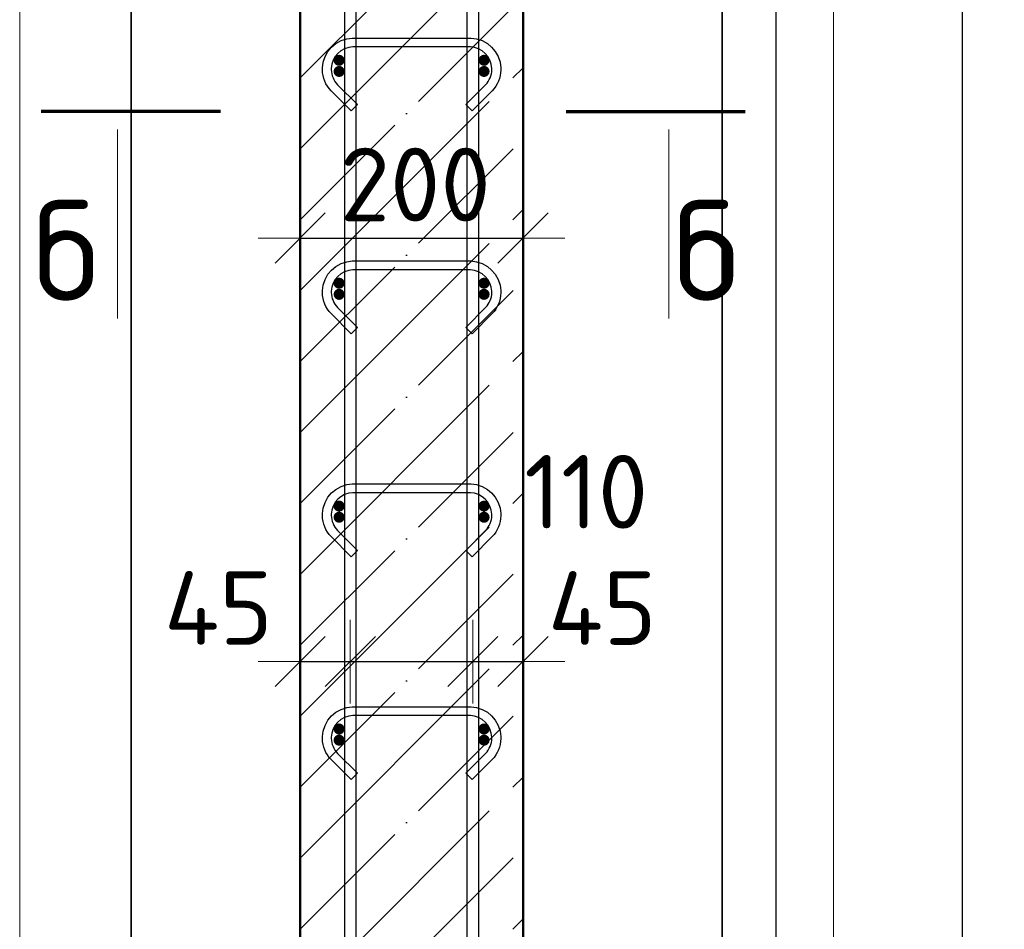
# Model space of a CAD drawing. Header units: millimetres. Extents: x 9402 to 69898, y -2829 to 22870.
# Tile 11 of 69: x 13333 to 14216, y 7273 to 8089. Entities that reach past the tile are written whole.
import ezdxf

# ---------------------------------------------------------------- set-up
doc = ezdxf.new("R2010")
doc.units = ezdxf.units.MM
doc.header["$PDMODE"] = 65
doc.linetypes.add('______11', pattern=[150, 120, -15, 0, -15])
doc.linetypes.add('______5', pattern=[330, 240, -30, 30, -30])
for name, color, linetype, lineweight in [('Standard', 7, 'Continuous', 25), ('Арм.стержн. Арматура края', 96, 'Continuous', 35), ('Арм.стержн. вертикальными 1', 22, 'Continuous', 35), ('Арм.стержн.горизонт. 1', 180, 'Continuous', 35), ('Размерная линия_ общее', 7, 'Continuous', 13)]:
    doc.layers.add(name, color=color, linetype=linetype, lineweight=lineweight)
doc.layers.add('Арм.стержн.Стяжки', color=7, linetype='Continuous', lineweight=35, true_color=0x501e0f)
doc.styles.add('ISOCPEUR', font='ISOCPEUR')
doc.dimstyles.new('DIMSTYLE_5', dxfattribs={"dimtxt": 66, "dimasz": 75, "dimexe": 0, "dimexo": 0, "dimgap": 33, "dimtad": 2, "dimdec": 0, "dimrnd": 5, "dimzin": 12, "dimdsep": 46, "dimtxsty": 'ISOCPEUR', "dimblk1": 'ALL_ML_STRICH', "dimblk2": 'ALL_ML_STRICH', "dimsah": 1, "dimcen": 0, "dimclrd": 7, "dimclre": 256, "dimclrt": 7, "dimadec": 0, "dimazin": 0, "dimtfac": 1, "dimtdec": 0, "dimtix": 1, "dimtmove": 2, "dimatfit": 3, "dimfxl": 0, "dimtzin": 0, "dimlwd": 0, "dimlwe": -3, "dimarcsym": 0})
doc.dimstyles.new('DIMSTYLE_9', dxfattribs={"dimtxt": 66, "dimasz": 75, "dimexe": 0, "dimexo": 0.001, "dimgap": 33, "dimtad": 2, "dimdec": 0, "dimrnd": 5, "dimzin": 12, "dimdsep": 46, "dimtxsty": 'ISOCPEUR', "dimblk1": 'ALL_ML_STRICH', "dimblk2": 'ALL_ML_STRICH', "dimsah": 1, "dimcen": 0, "dimse1": 1, "dimse2": 1, "dimclrd": 7, "dimclre": 256, "dimclrt": 7, "dimadec": 0, "dimazin": 0, "dimtfac": 1, "dimtdec": 0, "dimtix": 1, "dimtmove": 2, "dimatfit": 3, "dimfxl": 0, "dimtvp": 1.2, "dimtzin": 0, "dimlwd": 0, "dimlwe": -3, "dimarcsym": 0})

# ---------------------------------------------------------------- blocks, each defined once
blk = doc.blocks.new('ALL_ML_STRICH')
at = {"color": 0, "linetype": 'ByBlock', "lineweight": -2}
for p, q in [((0, -0.5), (0, 0.5)), ((-0.3, -0.3), (0.3, 0.3)), ((-1, 0), (0.5, 0))]:
    blk.add_line(p, q, dxfattribs=at)
blk = doc.blocks.new('*D26')
at = {"layer": 'DEFPOINTS', "color": 7, "linetype": 'Continuous', "lineweight": 13, "transparency": 33554687}
for p in [(13880.9, 9912.61), (13909.55, 6792.61), (14178.84, 6792.61)]:
    blk.add_point(p, dxfattribs=at)
at = {"layer": 'Размерная линия_ общее', "color": 253, "linetype": 'Continuous', "lineweight": -2, "true_color": 0xa0a0a0, "transparency": 33554687}
for p, q in [((13900.9, 9912.61), (14178.84, 9912.61)), ((13929.55, 6792.61), (14178.84, 6792.61))]:
    blk.add_line(p, q, dxfattribs=at)
at = {"layer": 'Размерная линия_ общее', "color": 7, "linetype": 'Continuous', "lineweight": -2, "transparency": 33554687}
blk.add_line((14178.84, 6792.61), (14178.84, 9912.61), dxfattribs=at)
at = {"layer": 'Размерная линия_ общее', "color": 7, "linetype": 'Continuous', "lineweight": 13, "transparency": 33554687, "xscale": 75, "yscale": 75, "zscale": 75}
for p, rotation in [((14178.84, 9912.61), 90), ((14178.84, 6792.61), 270)]:
    blk.add_blockref('ALL_ML_STRICH', p, dxfattribs=dict(at, rotation=rotation))
at = {"layer": 'Размерная линия_ общее', "color": 7, "linetype": 'Continuous', "lineweight": 13, "transparency": 33554687, "insert": (14130.84, 8362.51), "char_height": 66, "width": 264, "attachment_point": 5, "rotation": 90, "style": 'ISOCPEUR'}
blk.add_mtext('\\A1;{3120}', dxfattribs=at)
blk = doc.blocks.new('*D29')
at = {"layer": 'DEFPOINTS', "color": 7, "linetype": 'Continuous', "lineweight": 13, "transparency": 33554687}
for p in [(13749.68, 9852.61), (13749.68, 6852.61), (14011.61, 6852.61)]:
    blk.add_point(p, dxfattribs=at)
at = {"layer": 'Размерная линия_ общее', "color": 253, "linetype": 'Continuous', "lineweight": -2, "true_color": 0xa0a0a0, "transparency": 33554687}
for p, q in [((13769.68, 9852.61), (14011.61, 9852.61)), ((13769.68, 6852.61), (14011.61, 6852.61))]:
    blk.add_line(p, q, dxfattribs=at)
at = {"layer": 'Размерная линия_ общее', "color": 7, "linetype": 'Continuous', "lineweight": -2, "transparency": 33554687}
blk.add_line((14011.61, 6852.61), (14011.61, 9852.61), dxfattribs=at)
at = {"layer": 'Размерная линия_ общее', "color": 7, "linetype": 'Continuous', "lineweight": 13, "transparency": 33554687, "xscale": 75, "yscale": 75, "zscale": 75}
for p, rotation in [((14011.61, 9852.61), 90), ((14011.61, 6852.61), 270)]:
    blk.add_blockref('ALL_ML_STRICH', p, dxfattribs=dict(at, rotation=rotation))
at = {"layer": 'Размерная линия_ общее', "color": 7, "linetype": 'Continuous', "lineweight": 13, "transparency": 33554687, "insert": (13930.61, 8130.61), "char_height": 66, "width": 3.3, "attachment_point": 1, "rotation": 90, "line_spacing_factor": 0.60241, "style": 'ISOCPEUR'}
blk.add_mtext('\\W0.91;15х200=3000', dxfattribs=at)
blk = doc.blocks.new('*D34')
at = {"layer": 'DEFPOINTS', "color": 7, "linetype": 'Continuous', "lineweight": 13, "transparency": 33554687}
for p in [(13584.68, 7513.12), (13629.68, 7515.46), (13584.68, 7503.72)]:
    blk.add_point(p, dxfattribs=at)
at = {"layer": 'Размерная линия_ общее', "color": 7, "linetype": 'Continuous', "lineweight": -2, "transparency": 33554687}
blk.add_line((13584.68, 7513.12), (13629.68, 7513.12), dxfattribs=at)
at = {"layer": 'Размерная линия_ общее', "color": 7, "linetype": 'Continuous', "lineweight": 13, "transparency": 33554687, "xscale": 75, "yscale": 75, "zscale": 75, "rotation": 180}
blk.add_blockref('ALL_ML_STRICH', (13584.68, 7513.12), dxfattribs=at)
at = {"layer": 'Размерная линия_ общее', "color": 7, "linetype": 'Continuous', "lineweight": 13, "transparency": 33554687, "xscale": 75, "yscale": 75, "zscale": 75}
blk.add_blockref('ALL_ML_STRICH', (13629.68, 7513.12), dxfattribs=at)
at = {"layer": 'Размерная линия_ общее', "color": 7, "linetype": 'Continuous', "lineweight": 13, "transparency": 33554687, "insert": (13511.44, 7561.2), "char_height": 66, "width": 132, "attachment_point": 5, "style": 'ISOCPEUR'}
blk.add_mtext('\\A1;{45}', dxfattribs=at)
blk = doc.blocks.new('*D35')
at = {"layer": 'DEFPOINTS', "color": 7, "linetype": 'Continuous', "lineweight": 13, "transparency": 33554687}
for p in [(13739.68, 7519.4), (13629.68, 7515.46), (13629.68, 7513.12)]:
    blk.add_point(p, dxfattribs=at)
at = {"layer": 'Размерная линия_ общее', "color": 7, "linetype": 'Continuous', "lineweight": -2, "transparency": 33554687}
blk.add_line((13629.68, 7513.12), (13739.68, 7513.12), dxfattribs=at)
at = {"layer": 'Размерная линия_ общее', "color": 7, "linetype": 'Continuous', "lineweight": 13, "transparency": 33554687, "xscale": 75, "yscale": 75, "zscale": 75, "rotation": 180}
blk.add_blockref('ALL_ML_STRICH', (13629.68, 7513.12), dxfattribs=at)
at = {"layer": 'Размерная линия_ общее', "color": 7, "linetype": 'Continuous', "lineweight": 13, "transparency": 33554687, "xscale": 75, "yscale": 75, "zscale": 75}
blk.add_blockref('ALL_ML_STRICH', (13739.68, 7513.12), dxfattribs=at)
at = {"layer": 'Размерная линия_ общее', "color": 7, "linetype": 'Continuous', "lineweight": 13, "transparency": 33554687, "insert": (13841.3, 7665.49), "char_height": 66, "width": 198, "attachment_point": 5, "style": 'ISOCPEUR'}
blk.add_mtext('\\A1;{110}', dxfattribs=at)
blk = doc.blocks.new('*D36')
at = {"layer": 'DEFPOINTS', "color": 7, "linetype": 'Continuous', "lineweight": 13, "transparency": 33554687}
for p in [(13739.68, 7519.4), (13739.68, 7513.12), (13784.68, 7512.27)]:
    blk.add_point(p, dxfattribs=at)
at = {"layer": 'Размерная линия_ общее', "color": 7, "linetype": 'Continuous', "lineweight": -2, "transparency": 33554687}
blk.add_line((13739.68, 7513.12), (13784.68, 7513.12), dxfattribs=at)
at = {"layer": 'Размерная линия_ общее', "color": 7, "linetype": 'Continuous', "lineweight": 13, "transparency": 33554687, "xscale": 75, "yscale": 75, "zscale": 75, "rotation": 180}
blk.add_blockref('ALL_ML_STRICH', (13739.68, 7513.12), dxfattribs=at)
at = {"layer": 'Размерная линия_ общее', "color": 7, "linetype": 'Continuous', "lineweight": 13, "transparency": 33554687, "xscale": 75, "yscale": 75, "zscale": 75}
blk.add_blockref('ALL_ML_STRICH', (13784.68, 7513.12), dxfattribs=at)
at = {"layer": 'Размерная линия_ общее', "color": 7, "linetype": 'Continuous', "lineweight": 13, "transparency": 33554687, "insert": (13855.74, 7561.1), "char_height": 66, "width": 132, "attachment_point": 5, "style": 'ISOCPEUR'}
blk.add_mtext('\\A1;{45}', dxfattribs=at)
blk = doc.blocks.new('*D37')
at = {"layer": 'DEFPOINTS', "color": 7, "linetype": 'Continuous', "lineweight": 13, "transparency": 33554687}
for p in [(13584.68, 7893.12), (13784.68, 7892.27), (13584.68, 7883.72)]:
    blk.add_point(p, dxfattribs=at)
at = {"layer": 'Размерная линия_ общее', "color": 253, "linetype": 'Continuous', "lineweight": -2, "true_color": 0xa0a0a0, "transparency": 33554687}
for p, q in [((13584.68, 7893.12), (13584.68, 7893.12)), ((13784.68, 7893.12), (13784.68, 7893.12))]:
    blk.add_line(p, q, dxfattribs=at)
at = {"layer": 'Размерная линия_ общее', "color": 7, "linetype": 'Continuous', "lineweight": -2, "transparency": 33554687}
blk.add_line((13584.68, 7893.12), (13784.68, 7893.12), dxfattribs=at)
at = {"layer": 'Размерная линия_ общее', "color": 7, "linetype": 'Continuous', "lineweight": 13, "transparency": 33554687, "xscale": 75, "yscale": 75, "zscale": 75, "rotation": 180}
blk.add_blockref('ALL_ML_STRICH', (13584.68, 7893.12), dxfattribs=at)
at = {"layer": 'Размерная линия_ общее', "color": 7, "linetype": 'Continuous', "lineweight": 13, "transparency": 33554687, "xscale": 75, "yscale": 75, "zscale": 75}
blk.add_blockref('ALL_ML_STRICH', (13784.68, 7893.12), dxfattribs=at)
at = {"layer": 'Размерная линия_ общее', "color": 7, "linetype": 'Continuous', "lineweight": 13, "transparency": 33554687, "insert": (13687.98, 7941.12), "char_height": 66, "width": 198, "attachment_point": 5, "style": 'ISOCPEUR'}
blk.add_mtext('\\A1;{200}', dxfattribs=at)

msp = doc.modelspace()

# ---------------------------------------------------------------- hatches: boundary and pattern name
at = {"layer": 'Арм.стержн. Арматура края', "linetype": 'Continuous', "lineweight": 50, "transparency": 33554687}
for points in [[(13624.68, 8042.61), (13624.3, 8044.53), (13623.21, 8046.15), (13621.59, 8047.23), (13619.68, 8047.61), (13617.77, 8047.23), (13616.14, 8046.15), (13615.06, 8044.53), (13614.68, 8042.61), (13615.06, 8040.7), (13616.14, 8039.08), (13617.77, 8037.99), (13619.68, 8037.61), (13621.59, 8037.99), (13623.21, 8039.08), (13624.3, 8040.7)], [(13754.68, 8042.61), (13754.3, 8044.53), (13753.21, 8046.15), (13751.59, 8047.23), (13749.68, 8047.61), (13747.77, 8047.23), (13746.14, 8046.15), (13745.06, 8044.53), (13744.68, 8042.61), (13745.06, 8040.7), (13746.14, 8039.08), (13747.77, 8037.99), (13749.68, 8037.61), (13751.59, 8037.99), (13753.21, 8039.08), (13754.3, 8040.7)], [(13624.68, 7842.61), (13624.3, 7844.53), (13623.21, 7846.15), (13621.59, 7847.23), (13619.68, 7847.61), (13617.77, 7847.23), (13616.14, 7846.15), (13615.06, 7844.53), (13614.68, 7842.61), (13615.06, 7840.7), (13616.14, 7839.08), (13617.77, 7837.99), (13619.68, 7837.61), (13621.59, 7837.99), (13623.21, 7839.08), (13624.3, 7840.7)], [(13754.68, 7842.61), (13754.3, 7844.53), (13753.21, 7846.15), (13751.59, 7847.23), (13749.68, 7847.61), (13747.77, 7847.23), (13746.14, 7846.15), (13745.06, 7844.53), (13744.68, 7842.61), (13745.06, 7840.7), (13746.14, 7839.08), (13747.77, 7837.99), (13749.68, 7837.61), (13751.59, 7837.99), (13753.21, 7839.08), (13754.3, 7840.7)], [(13624.68, 7642.61), (13624.3, 7644.53), (13623.21, 7646.15), (13621.59, 7647.23), (13619.68, 7647.61), (13617.77, 7647.23), (13616.14, 7646.15), (13615.06, 7644.53), (13614.68, 7642.61), (13615.06, 7640.7), (13616.14, 7639.08), (13617.77, 7637.99), (13619.68, 7637.61), (13621.59, 7637.99), (13623.21, 7639.08), (13624.3, 7640.7)], [(13754.68, 7642.61), (13754.3, 7644.53), (13753.21, 7646.15), (13751.59, 7647.23), (13749.68, 7647.61), (13747.77, 7647.23), (13746.14, 7646.15), (13745.06, 7644.53), (13744.68, 7642.61), (13745.06, 7640.7), (13746.14, 7639.08), (13747.77, 7637.99), (13749.68, 7637.61), (13751.59, 7637.99), (13753.21, 7639.08), (13754.3, 7640.7)], [(13624.68, 7442.61), (13624.3, 7444.53), (13623.21, 7446.15), (13621.59, 7447.23), (13619.68, 7447.61), (13617.77, 7447.23), (13616.14, 7446.15), (13615.06, 7444.53), (13614.68, 7442.61), (13615.06, 7440.7), (13616.14, 7439.08), (13617.77, 7437.99), (13619.68, 7437.61), (13621.59, 7437.99), (13623.21, 7439.08), (13624.3, 7440.7)], [(13754.68, 7442.61), (13754.3, 7444.53), (13753.21, 7446.15), (13751.59, 7447.23), (13749.68, 7447.61), (13747.77, 7447.23), (13746.14, 7446.15), (13745.06, 7444.53), (13744.68, 7442.61), (13745.06, 7440.7), (13746.14, 7439.08), (13747.77, 7437.99), (13749.68, 7437.61), (13751.59, 7437.99), (13753.21, 7439.08), (13754.3, 7440.7)]]:
    msp.add_hatch(color=4, dxfattribs=at).paths.add_polyline_path(points)
at = {"layer": 'Арм.стержн.горизонт. 1', "linetype": 'Continuous', "lineweight": 50, "transparency": 33554687}
for points in [[(13624.68, 8052.61), (13624.3, 8054.53), (13623.21, 8056.15), (13621.59, 8057.23), (13619.68, 8057.61), (13617.77, 8057.23), (13616.14, 8056.15), (13615.06, 8054.53), (13614.68, 8052.61), (13615.06, 8050.7), (13616.14, 8049.08), (13617.77, 8047.99), (13619.68, 8047.61), (13621.59, 8047.99), (13623.21, 8049.08), (13624.3, 8050.7)], [(13754.68, 8052.61), (13754.3, 8054.53), (13753.21, 8056.15), (13751.59, 8057.23), (13749.68, 8057.61), (13747.77, 8057.23), (13746.14, 8056.15), (13745.06, 8054.53), (13744.68, 8052.61), (13745.06, 8050.7), (13746.14, 8049.08), (13747.77, 8047.99), (13749.68, 8047.61), (13751.59, 8047.99), (13753.21, 8049.08), (13754.3, 8050.7)], [(13624.68, 7852.61), (13624.3, 7854.53), (13623.21, 7856.15), (13621.59, 7857.23), (13619.68, 7857.61), (13617.77, 7857.23), (13616.14, 7856.15), (13615.06, 7854.53), (13614.68, 7852.61), (13615.06, 7850.7), (13616.14, 7849.08), (13617.77, 7847.99), (13619.68, 7847.61), (13621.59, 7847.99), (13623.21, 7849.08), (13624.3, 7850.7)], [(13754.68, 7852.61), (13754.3, 7854.53), (13753.21, 7856.15), (13751.59, 7857.23), (13749.68, 7857.61), (13747.77, 7857.23), (13746.14, 7856.15), (13745.06, 7854.53), (13744.68, 7852.61), (13745.06, 7850.7), (13746.14, 7849.08), (13747.77, 7847.99), (13749.68, 7847.61), (13751.59, 7847.99), (13753.21, 7849.08), (13754.3, 7850.7)], [(13624.68, 7652.61), (13624.3, 7654.53), (13623.21, 7656.15), (13621.59, 7657.23), (13619.68, 7657.61), (13617.77, 7657.23), (13616.14, 7656.15), (13615.06, 7654.53), (13614.68, 7652.61), (13615.06, 7650.7), (13616.14, 7649.08), (13617.77, 7647.99), (13619.68, 7647.61), (13621.59, 7647.99), (13623.21, 7649.08), (13624.3, 7650.7)], [(13754.68, 7652.61), (13754.3, 7654.53), (13753.21, 7656.15), (13751.59, 7657.23), (13749.68, 7657.61), (13747.77, 7657.23), (13746.14, 7656.15), (13745.06, 7654.53), (13744.68, 7652.61), (13745.06, 7650.7), (13746.14, 7649.08), (13747.77, 7647.99), (13749.68, 7647.61), (13751.59, 7647.99), (13753.21, 7649.08), (13754.3, 7650.7)], [(13624.68, 7452.61), (13624.3, 7454.53), (13623.21, 7456.15), (13621.59, 7457.23), (13619.68, 7457.61), (13617.77, 7457.23), (13616.14, 7456.15), (13615.06, 7454.53), (13614.68, 7452.61), (13615.06, 7450.7), (13616.14, 7449.08), (13617.77, 7447.99), (13619.68, 7447.61), (13621.59, 7447.99), (13623.21, 7449.08), (13624.3, 7450.7)], [(13754.68, 7452.61), (13754.3, 7454.53), (13753.21, 7456.15), (13751.59, 7457.23), (13749.68, 7457.61), (13747.77, 7457.23), (13746.14, 7456.15), (13745.06, 7454.53), (13744.68, 7452.61), (13745.06, 7450.7), (13746.14, 7449.08), (13747.77, 7447.99), (13749.68, 7447.61), (13751.59, 7447.99), (13753.21, 7449.08), (13754.3, 7450.7)]]:
    msp.add_hatch(color=4, dxfattribs=at).paths.add_polyline_path(points)

# ---------------------------------------------------------------- linework, layer by layer
at = {"color": 52, "linetype": 'Continuous', "lineweight": -3, "transparency": 33554687}
for p, q in [((13433.15, 10996), (13433.15, 6447.39)), ((13433.15, 6447.39), (13433.15, 10996)), ((13963.15, 10996), (13963.15, 6447.39)), ((13963.15, 6447.39), (13963.15, 10996))]:
    msp.add_line(p, q, dxfattribs=at)
at = {"layer": 'Standard', "color": 7, "linetype": 'Continuous', "lineweight": 50, "transparency": 33554687}
for p, q in [((13584.68, 9912.61), (13584.68, 6792.61)), ((13784.68, 6792.61), (13784.68, 9912.61))]:
    msp.add_line(p, q, dxfattribs=at)
at = {"layer": 'Standard', "color": 7, "linetype": '______11', "lineweight": -3, "transparency": 33554687}
for p, q in [((13584.68, 8036.84), (13784.68, 8236.84)), ((13584.68, 7909.56), (13784.68, 8109.56)), ((13584.68, 7782.28), (13784.68, 7982.28)), ((13584.68, 7655), (13784.68, 7855)), ((13584.68, 7527.72), (13784.68, 7727.72)), ((13584.68, 7400.44), (13784.68, 7600.44)), ((13584.68, 7273.16), (13784.68, 7473.16)), ((13584.68, 7145.89), (13784.68, 7345.89))]:
    msp.add_line(p, q, dxfattribs=at)
at = {"layer": 'Standard', "color": 7, "linetype": '______5', "lineweight": -3, "transparency": 33554687}
for p, q in [((13584.68, 7973.2), (13784.68, 8173.2)), ((13584.68, 7845.92), (13784.68, 8045.92)), ((13584.68, 7718.64), (13784.68, 7918.64)), ((13584.68, 7591.36), (13784.68, 7791.36)), ((13584.68, 7464.08), (13784.68, 7664.08)), ((13584.68, 7336.8), (13784.68, 7536.8)), ((13584.68, 7209.52), (13784.68, 7409.52)), ((13584.68, 7082.25), (13784.68, 7282.25))]:
    msp.add_line(p, q, dxfattribs=at)
at = {"layer": 'Standard', "color": 7, "linetype": 'Continuous', "lineweight": 70, "transparency": 33554687}
for p, q in [((13513.23, 8006.54), (13352.43, 8006.54)), ((13823.23, 8006.54), (13984.03, 8006.54))]:
    msp.add_line(p, q, dxfattribs=at)
at = {"layer": 'Standard', "color": 7, "linetype": 'Continuous', "lineweight": 13, "transparency": 33554687}
for p, q in [((13420.96, 7990.55), (13420.96, 7820.95)), ((13915.5, 7990.55), (13915.5, 7820.95))]:
    msp.add_line(p, q, dxfattribs=at)
msp.add_lwpolyline([(13333.15, 6347.39), (14063.15, 6347.39), (14063.15, 11096), (13333.15, 11096), (13333.15, 6347.39)], dxfattribs=at)
at = {"layer": 'Арм.стержн. вертикальными 1', "color": 4, "linetype": 'Continuous', "lineweight": 25, "transparency": 33554687}
for points in [[(13624.68, 6792.61), (13624.68, 10922.61), (13634.68, 10922.61), (13634.68, 6792.61), (13624.68, 6792.61)], [(13624.68, 6792.61), (13624.68, 10922.61), (13634.68, 10922.61), (13634.68, 6792.61), (13624.68, 6792.61)], [(13734.68, 6792.61), (13734.68, 10922.61), (13744.68, 10922.61), (13744.68, 6792.61), (13734.68, 6792.61)], [(13734.68, 6792.61), (13734.68, 10922.61), (13744.68, 10922.61), (13744.68, 6792.61), (13734.68, 6792.61)]]:
    msp.add_lwpolyline(points, dxfattribs=at)
at = {"layer": 'Арм.стержн.Стяжки', "color": 40, "linetype": 'Continuous', "lineweight": 25, "transparency": 33554687}
for points in [[(13733.23, 8012.88), (13751.09, 8030.74), (13752.33, 8032.16), (13753.43, 8033.69), (13754.37, 8035.3), (13755.15, 8036.96), (13755.78, 8038.69), (13756.25, 8040.5), (13756.55, 8042.35), (13756.68, 8044.23), (13756.68, 8045.38), (13756.18, 8049), (13754.97, 8052.66), (13753.09, 8056.01), (13750.81, 8058.74), (13748.08, 8061.02), (13744.73, 8062.9), (13741.06, 8064.11), (13737.45, 8064.61), (13631.91, 8064.61), (13628.3, 8064.11), (13624.63, 8062.9), (13621.28, 8061.02), (13618.55, 8058.74), (13616.27, 8056.01), (13614.39, 8052.66), (13613.18, 8049), (13612.68, 8045.38), (13612.68, 8044.23), (13612.81, 8042.35), (13613.11, 8040.5), (13613.58, 8038.69), (13614.21, 8036.96), (13614.99, 8035.3), (13615.93, 8033.69), (13617.03, 8032.16), (13618.27, 8030.74), (13636.13, 8012.88), (13630.47, 8007.22), (13612.41, 8025.28), (13610.75, 8027.19), (13609.23, 8029.31), (13607.9, 8031.56), (13606.81, 8033.9), (13605.93, 8036.32), (13605.27, 8038.85), (13604.86, 8041.43), (13604.68, 8043.95), (13604.68, 8045.94), (13605.36, 8050.82), (13607.03, 8055.9), (13609.65, 8060.57), (13612.87, 8064.42), (13616.72, 8067.64), (13621.4, 8070.26), (13626.48, 8071.93), (13631.36, 8072.61), (13738, 8072.61), (13742.88, 8071.93), (13747.96, 8070.26), (13752.64, 8067.64), (13756.49, 8064.42), (13759.71, 8060.57), (13762.33, 8055.9), (13764, 8050.82), (13764.68, 8045.94), (13764.68, 8043.95), (13764.5, 8041.43), (13764.09, 8038.85), (13763.43, 8036.32), (13762.55, 8033.9), (13761.46, 8031.56), (13760.13, 8029.31), (13758.61, 8027.19), (13756.95, 8025.28), (13738.89, 8007.22), (13733.23, 8012.88)], [(13733.23, 7812.88), (13751.09, 7830.74), (13752.33, 7832.16), (13753.43, 7833.69), (13754.37, 7835.3), (13755.15, 7836.96), (13755.78, 7838.69), (13756.25, 7840.5), (13756.55, 7842.35), (13756.68, 7844.23), (13756.68, 7845.38), (13756.18, 7849), (13754.97, 7852.66), (13753.09, 7856.01), (13750.81, 7858.74), (13748.08, 7861.02), (13744.73, 7862.9), (13741.06, 7864.11), (13737.45, 7864.61), (13631.91, 7864.61), (13628.3, 7864.11), (13624.63, 7862.9), (13621.28, 7861.02), (13618.55, 7858.74), (13616.27, 7856.01), (13614.39, 7852.66), (13613.18, 7849), (13612.68, 7845.38), (13612.68, 7844.23), (13612.81, 7842.35), (13613.11, 7840.5), (13613.58, 7838.69), (13614.21, 7836.96), (13614.99, 7835.3), (13615.93, 7833.69), (13617.03, 7832.16), (13618.27, 7830.74), (13636.13, 7812.88), (13630.47, 7807.22), (13612.41, 7825.28), (13610.75, 7827.19), (13609.23, 7829.31), (13607.9, 7831.56), (13606.81, 7833.9), (13605.93, 7836.32), (13605.27, 7838.85), (13604.86, 7841.43), (13604.68, 7843.95), (13604.68, 7845.94), (13605.36, 7850.82), (13607.03, 7855.9), (13609.65, 7860.57), (13612.87, 7864.42), (13616.72, 7867.64), (13621.4, 7870.26), (13626.48, 7871.93), (13631.36, 7872.61), (13738, 7872.61), (13742.88, 7871.93), (13747.96, 7870.26), (13752.64, 7867.64), (13756.49, 7864.42), (13759.71, 7860.57), (13762.33, 7855.9), (13764, 7850.82), (13764.68, 7845.94), (13764.68, 7843.95), (13764.5, 7841.43), (13764.09, 7838.85), (13763.43, 7836.32), (13762.55, 7833.9), (13761.46, 7831.56), (13760.13, 7829.31), (13758.61, 7827.19), (13756.95, 7825.28), (13738.89, 7807.22), (13733.23, 7812.88)], [(13733.23, 7612.88), (13751.09, 7630.74), (13752.33, 7632.16), (13753.43, 7633.69), (13754.37, 7635.3), (13755.15, 7636.96), (13755.78, 7638.69), (13756.25, 7640.5), (13756.55, 7642.35), (13756.68, 7644.23), (13756.68, 7645.38), (13756.18, 7649), (13754.97, 7652.66), (13753.09, 7656.01), (13750.81, 7658.74), (13748.08, 7661.02), (13744.73, 7662.9), (13741.06, 7664.11), (13737.45, 7664.61), (13631.91, 7664.61), (13628.3, 7664.11), (13624.63, 7662.9), (13621.28, 7661.02), (13618.55, 7658.74), (13616.27, 7656.01), (13614.39, 7652.66), (13613.18, 7649), (13612.68, 7645.38), (13612.68, 7644.23), (13612.81, 7642.35), (13613.11, 7640.5), (13613.58, 7638.69), (13614.21, 7636.96), (13614.99, 7635.3), (13615.93, 7633.69), (13617.03, 7632.16), (13618.27, 7630.74), (13636.13, 7612.88), (13630.47, 7607.22), (13612.41, 7625.28), (13610.75, 7627.19), (13609.23, 7629.31), (13607.9, 7631.56), (13606.81, 7633.9), (13605.93, 7636.32), (13605.27, 7638.85), (13604.86, 7641.43), (13604.68, 7643.95), (13604.68, 7645.94), (13605.36, 7650.82), (13607.03, 7655.9), (13609.65, 7660.57), (13612.87, 7664.42), (13616.72, 7667.64), (13621.4, 7670.26), (13626.48, 7671.93), (13631.36, 7672.61), (13738, 7672.61), (13742.88, 7671.93), (13747.96, 7670.26), (13752.64, 7667.64), (13756.49, 7664.42), (13759.71, 7660.57), (13762.33, 7655.9), (13764, 7650.82), (13764.68, 7645.94), (13764.68, 7643.95), (13764.5, 7641.43), (13764.09, 7638.85), (13763.43, 7636.32), (13762.55, 7633.9), (13761.46, 7631.56), (13760.13, 7629.31), (13758.61, 7627.19), (13756.95, 7625.28), (13738.89, 7607.22), (13733.23, 7612.88)], [(13733.23, 7412.88), (13751.09, 7430.74), (13752.33, 7432.16), (13753.43, 7433.69), (13754.37, 7435.3), (13755.15, 7436.96), (13755.78, 7438.69), (13756.25, 7440.5), (13756.55, 7442.35), (13756.68, 7444.23), (13756.68, 7445.38), (13756.18, 7449), (13754.97, 7452.66), (13753.09, 7456.01), (13750.81, 7458.74), (13748.08, 7461.02), (13744.73, 7462.9), (13741.06, 7464.11), (13737.45, 7464.61), (13631.91, 7464.61), (13628.3, 7464.11), (13624.63, 7462.9), (13621.28, 7461.02), (13618.55, 7458.74), (13616.27, 7456.01), (13614.39, 7452.66), (13613.18, 7449), (13612.68, 7445.38), (13612.68, 7444.23), (13612.81, 7442.35), (13613.11, 7440.5), (13613.58, 7438.69), (13614.21, 7436.96), (13614.99, 7435.3), (13615.93, 7433.69), (13617.03, 7432.16), (13618.27, 7430.74), (13636.13, 7412.88), (13630.47, 7407.22), (13612.41, 7425.28), (13610.75, 7427.19), (13609.23, 7429.31), (13607.9, 7431.56), (13606.81, 7433.9), (13605.93, 7436.32), (13605.27, 7438.85), (13604.86, 7441.43), (13604.68, 7443.95), (13604.68, 7445.94), (13605.36, 7450.82), (13607.03, 7455.9), (13609.65, 7460.57), (13612.87, 7464.42), (13616.72, 7467.64), (13621.4, 7470.26), (13626.48, 7471.93), (13631.36, 7472.61), (13738, 7472.61), (13742.88, 7471.93), (13747.96, 7470.26), (13752.64, 7467.64), (13756.49, 7464.42), (13759.71, 7460.57), (13762.33, 7455.9), (13764, 7450.82), (13764.68, 7445.94), (13764.68, 7443.95), (13764.5, 7441.43), (13764.09, 7438.85), (13763.43, 7436.32), (13762.55, 7433.9), (13761.46, 7431.56), (13760.13, 7429.31), (13758.61, 7427.19), (13756.95, 7425.28), (13738.89, 7407.22), (13733.23, 7412.88)]]:
    msp.add_lwpolyline(points, dxfattribs=at)

# ---------------------------------------------------------------- texts
at = {"layer": 'Standard', "color": 7, "linetype": 'Continuous', "lineweight": 13, "transparency": 33554687, "char_height": 90, "width": 98, "attachment_point": 7, "style": 'ISOCPEUR'}
for insert in [(13345.06, 7836.95), (13919.4, 7836.95)]:
    msp.add_mtext('\\A1;{\\fISOCPEUR|i0|b0;\\H90.000000;\\W1.000000;\\C7;б}\\P', dxfattribs=dict(at, insert=insert))

# ---------------------------------------------------------------- dimensions: what is measured, and where the dimension line sits
at = {"layer": 'Размерная линия_ общее', "color": 7, "linetype": 'Continuous', "lineweight": 13, "transparency": 33554687}
dim = msp.add_linear_dim(base=(14178.84, 9912.61), p1=(13929.55, 6792.61), p2=(13900.9, 9912.61), angle=90, dimstyle='DIMSTYLE_5', override={"dimpost": '<>', "dimclrd": 7, "dimclre": 253, "dimclrt": 7, "dimlwd": 0, "dimlwe": 65533}, dxfattribs=at)
dim.commit()
dim.dimension.update_dxf_attribs({"geometry": '*D26', "text_midpoint": (14130.84, 8362.51), "dimtype": 160})
dim = msp.add_linear_dim(base=(14011.61, 9852.61), p1=(13769.68, 6852.61), p2=(13769.68, 9852.61), angle=90, text='\\W0.91;15х200=3000', dimstyle='DIMSTYLE_5', override={"dimpost": '<>', "dimclrd": 7, "dimclre": 253, "dimclrt": 7, "dimlwd": 0, "dimlwe": 65533}, dxfattribs=at)
dim.commit()
dim.dimension.update_dxf_attribs({"geometry": '*D29', "text_midpoint": (13978.61, 8352.61), "dimtype": 160})
for base, p1, p2, dimstyle, picture, middle in [((13784.68, 7893.12), (13584.68, 7893.12), (13784.68, 7893.12), 'DIMSTYLE_5', '*D37', (13687.98, 7941.12)), ((13739.68, 7513.12), (13629.68, 7515.46), (13739.68, 7519.4), 'DIMSTYLE_9', '*D35', (13841.3, 7665.49)), ((13629.68, 7513.12), (13584.68, 7503.72), (13629.68, 7515.46), 'DIMSTYLE_9', '*D34', (13511.44, 7561.2)), ((13784.68, 7513.12), (13739.68, 7519.4), (13784.68, 7512.27), 'DIMSTYLE_9', '*D36', (13855.74, 7561.1))]:
    dim = msp.add_linear_dim(base=base, p1=p1, p2=p2, dimstyle=dimstyle, override={"dimpost": '<>', "dimclrd": 7, "dimclre": 253, "dimclrt": 7, "dimlwd": 0, "dimlwe": 65533}, dxfattribs=at)
    dim.commit()
    dim.dimension.update_dxf_attribs({"geometry": picture, "text_midpoint": middle, "dimtype": 160})

doc.saveas('drawing.dxf')
